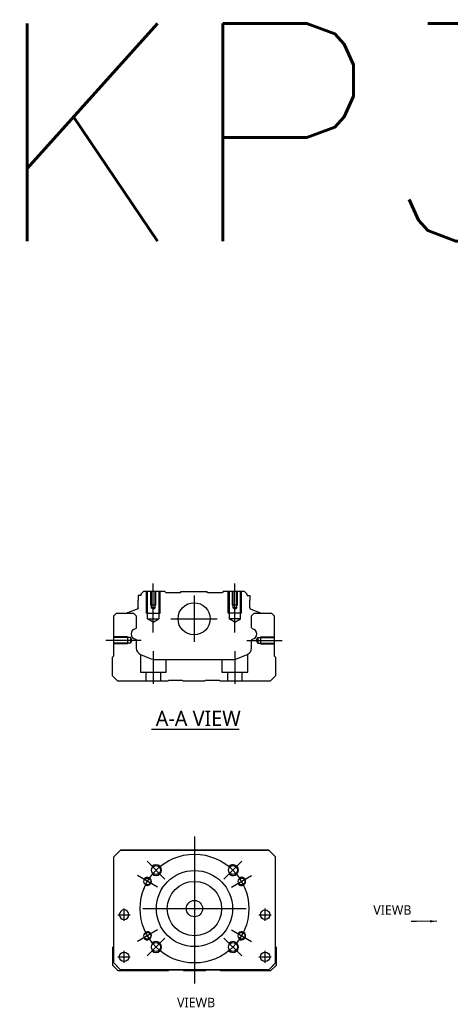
# Model space of a CAD drawing. Header units: millimetres. Extents: x -212 to 3135, y -1694 to 860.
# Tile 14 of 33: x -212 to -54, y -423 to -61. Entities that reach past the tile are written whole.
import ezdxf
from ezdxf.lldxf.tags import DXFTag

# ---------------------------------------------------------------- set-up
doc = ezdxf.new("R2010")
doc.units = ezdxf.units.MM
doc.layers.get('0').update_dxf_attribs({"linetype": 'CONTINUOUS'})
doc.styles.add('CHN', font='Microsoft JhengHei.ttf')
doc.styles.add('DIM-7', font='SIMPLEX.shx', dxfattribs={"width": 0.7, "bigfont": 'chineset.shx'})
doc.styles.get("Standard").update_dxf_attribs({"font": 'txt.shx', "height": 0.5})
tags = doc.linetypes.add('DASHED', pattern=[25.72, 12.86, -12.86]).pattern_tags.tags
tags[6:7] = [DXFTag(74, 4), DXFTag(75, 0), DXFTag(340, '0'), DXFTag(46, 0.0), DXFTag(50, 0.0), DXFTag(44, 0.0), DXFTag(45, 0.0)]
tags[4:5] = [DXFTag(74, 4), DXFTag(75, 0), DXFTag(340, '0'), DXFTag(46, 0.0), DXFTag(50, 0.0), DXFTag(44, 0.0), DXFTag(45, 0.0)]
doc.dimstyles.new('CNS', dxfattribs={"dimtxt": 3.5, "dimasz": 2.5, "dimexe": 1, "dimexo": 1, "dimgap": 1, "dimtad": 1, "dimdsep": 46, "dimtxsty": 'DIM-7', "dimcen": 0.09, "dimclrd": 4, "dimclre": 4, "dimclrt": 1, "dimadec": 0, "dimazin": 0, "dimtfac": 1, "dimtmove": 0, "dimatfit": 3, "dimfxl": 1, "dimtvp": 0.971429, "dimtolj": 1, "dimarcsym": 0})

msp = doc.modelspace()

# ---------------------------------------------------------------- linework, layer by layer
at = {"linetype": 'Continuous'}
for p, q in [((-166.45, -271.36), (-167.45, -272.36)), ((-158.57, -271.36), (-166.45, -271.36)), ((-158.27, -271.66), (-158.57, -271.36)), ((-158.27, -271.66), (-152.87, -271.66)), ((-152.87, -271.66), (-152.57, -271.36)), ((-152.57, -271.36), (-143.17, -271.36)), ((-142.87, -271.66), (-143.17, -271.36)), ((-142.87, -271.66), (-137.47, -271.66)), ((-137.17, -271.36), (-137.47, -271.66)), ((-129.3, -271.36), (-137.17, -271.36)), ((-128.3, -272.36), (-129.3, -271.36)), ((-168.45, -272.86), (-168.45, -274.56)), ((-167.45, -272.86), (-168.45, -272.86)), ((-168.45, -277.36), (-168.45, -274.56)), ((-167.45, -272.36), (-167.45, -272.86)), ((-128.3, -272.86), (-128.3, -272.36)), ((-128.3, -272.86), (-127.3, -272.86)), ((-127.3, -272.86), (-127.3, -274.56)), ((-127.3, -277.36), (-127.3, -274.56)), ((-168.78, -277.83), (-172.35, -279.12)), ((-126.97, -277.83), (-123.4, -279.12)), ((-177.42, -280.31), (-176.42, -279.31)), ((-177.42, -295.01), (-177.42, -280.31)), ((-176.42, -279.31), (-170.1, -279.31)), ((-172.48, -279.28), (-172.49, -279.31)), ((-170.1, -279.31), (-169.1, -280.31)), ((-169.1, -280.31), (-169.1, -284.58)), ((-126.75, -280.31), (-125.75, -279.31)), ((-126.75, -284.58), (-126.75, -280.31)), ((-125.75, -279.31), (-119.42, -279.31)), ((-123.27, -279.28), (-123.26, -279.31)), ((-119.42, -279.31), (-118.42, -280.31)), ((-118.42, -280.31), (-118.42, -295.01)), ((-169.1, -289.32), (-169.1, -292.14)), ((-126.75, -292.14), (-126.75, -289.32)), ((-177.92, -295.51), (-177.42, -295.01)), ((-177.92, -302.31), (-177.92, -295.51)), ((-167.55, -294.45), (-163.99, -295.93)), ((-162.08, -296.31), (-133.77, -296.31)), ((-131.85, -295.93), (-128.29, -294.45)), ((-118.42, -295.01), (-117.92, -295.51)), ((-117.92, -295.51), (-117.92, -302.31)), ((-175.92, -304.31), (-177.92, -302.31)), ((-157.22, -304.06), (-157.57, -304.31)), ((-152.22, -304.06), (-157.22, -304.06)), ((-151.87, -304.31), (-152.22, -304.06)), ((-143.62, -304.06), (-143.97, -304.31)), ((-138.62, -304.06), (-143.62, -304.06)), ((-138.27, -304.31), (-138.62, -304.06)), ((-117.92, -302.31), (-119.92, -304.31)), ((-157.57, -304.31), (-175.92, -304.31)), ((-143.97, -304.31), (-151.87, -304.31)), ((-119.92, -304.31), (-138.27, -304.31)), ((-177.42, -368.98), (-174.92, -366.48)), ((-174.92, -366.48), (-177.42, -368.98)), ((-177.42, -407.98), (-177.42, -368.98)), ((-174.92, -366.48), (-120.42, -366.48)), ((-120.42, -366.48), (-174.92, -366.48)), ((-120.42, -366.48), (-117.92, -368.98)), ((-117.92, -368.98), (-120.42, -366.48)), ((-117.92, -407.98), (-117.92, -368.98)), ((-177.72, -402.13), (-177.42, -401.83)), ((-117.92, -401.93), (-117.72, -402.13)), ((-177.72, -408.93), (-177.72, -402.13)), ((-117.72, -402.13), (-117.72, -408.93)), ((-175.72, -410.93), (-177.72, -408.93)), ((-177.42, -407.98), (-174.92, -410.48)), ((-174.92, -410.48), (-176.42, -408.98)), ((-120.42, -410.48), (-117.92, -407.98)), ((-117.72, -408.93), (-119.72, -410.93)), ((-157.37, -410.93), (-175.72, -410.93)), ((-174.92, -410.48), (-174.92, -410.48)), ((-120.42, -410.48), (-174.92, -410.48)), ((-120.42, -410.48), (-174.92, -410.48)), ((-157.02, -410.68), (-157.37, -410.93)), ((-152.02, -410.68), (-157.02, -410.68)), ((-151.67, -410.93), (-152.02, -410.68)), ((-143.77, -410.93), (-151.67, -410.93)), ((-143.42, -410.68), (-143.77, -410.93)), ((-138.42, -410.68), (-143.42, -410.68)), ((-138.07, -410.93), (-138.42, -410.68)), ((-119.72, -410.93), (-138.07, -410.93))]:
    msp.add_line(p, q, dxfattribs=at)
at = {"linetype": 'DASHED', "ltscale": 0.1}
for p, q in [((-165.37, -279.36), (-165.37, -271.36)), ((-164.94, -281.36), (-164.94, -271.36)), ((-163.87, -271.36), (-163.87, -276.36)), ((-163.61, -271.36), (-163.61, -277.36)), ((-162.13, -277.36), (-162.13, -271.36)), ((-161.87, -276.36), (-161.87, -271.36)), ((-160.81, -271.36), (-160.81, -281.36)), ((-160.37, -279.36), (-160.37, -271.36)), ((-135.37, -279.36), (-135.37, -271.36)), ((-134.94, -271.36), (-134.94, -281.36)), ((-133.87, -271.36), (-133.87, -276.36)), ((-133.61, -271.36), (-133.61, -277.36)), ((-132.13, -277.36), (-132.13, -271.36)), ((-131.87, -276.36), (-131.87, -271.36)), ((-130.81, -281.36), (-130.81, -271.36)), ((-130.37, -279.36), (-130.37, -271.36)), ((-161.87, -276.36), (-163.87, -276.36)), ((-162.13, -277.36), (-163.61, -277.36)), ((-162.87, -277.78), (-163.61, -277.36)), ((-162.87, -277.78), (-162.13, -277.36)), ((-131.87, -276.36), (-133.87, -276.36)), ((-132.13, -277.36), (-133.61, -277.36)), ((-132.87, -277.78), (-133.61, -277.36)), ((-132.87, -277.78), (-132.13, -277.36)), ((-165.37, -279.36), (-160.37, -279.36)), ((-164.94, -281.36), (-160.81, -281.36)), ((-162.87, -282.55), (-164.94, -281.36)), ((-162.87, -282.55), (-160.81, -281.36)), ((-130.37, -279.36), (-135.37, -279.36)), ((-130.81, -281.36), (-134.94, -281.36)), ((-132.87, -282.55), (-134.94, -281.36)), ((-132.87, -282.55), (-130.81, -281.36)), ((-172.29, -288.01), (-177.29, -288.01)), ((-171.29, -288.3), (-177.29, -288.3)), ((-172.29, -288.01), (-172.29, -290.61)), ((-171.29, -288.3), (-171.29, -290.32)), ((-170.71, -289.31), (-171.29, -288.3)), ((-170.71, -289.31), (-171.29, -290.32)), ((-125, -289.31), (-124.42, -288.3)), ((-125, -289.31), (-124.42, -290.32)), ((-124.42, -288.3), (-124.42, -290.32)), ((-124.42, -288.3), (-118.42, -288.3)), ((-123.42, -288.01), (-123.42, -290.61)), ((-123.42, -288.01), (-118.42, -288.01)), ((-171.29, -290.32), (-177.29, -290.32)), ((-172.29, -290.61), (-177.29, -290.61)), ((-172.29, -290.38), (-172.29, -290.43)), ((-124.42, -290.32), (-118.42, -290.32)), ((-123.42, -290.38), (-123.42, -290.43)), ((-123.42, -290.61), (-118.42, -290.61)), ((-167.62, -294.44), (-167.62, -301.01)), ((-158.12, -301.01), (-158.12, -296.31)), ((-137.62, -296.31), (-137.62, -301.01)), ((-128.12, -301.01), (-128.12, -294.37)), ((-167.62, -301.01), (-158.12, -301.01)), ((-165.62, -301.01), (-165.62, -304.31)), ((-160.12, -304.31), (-160.12, -301.01)), ((-137.62, -301.01), (-128.12, -301.01)), ((-135.62, -301.01), (-135.62, -304.31)), ((-130.12, -304.31), (-130.12, -301.01))]:
    msp.add_line(p, q, dxfattribs=at)
at = {"ltscale": 0.1}
for p, q in [((-162.87, -286.36), (-162.87, -268.36)), ((-132.87, -286.36), (-132.87, -268.36)), ((-128.42, -289.31), (-115.42, -289.31)), ((-162.87, -293.31), (-162.87, -305.31)), ((-132.87, -293.31), (-132.87, -305.31))]:
    msp.add_line(p, q, dxfattribs=at)
at = {"linetype": 'DASHED'}
for p, q in [((-158.27, -271.66), (-158.27, -271.66)), ((-137.47, -271.66), (-137.47, -271.66)), ((-177.42, -368.98), (-177.42, -368.98)), ((-174.92, -366.48), (-174.92, -366.48)), ((-158.45, -366.48), (-160.9, -366.48)), ((-136.9, -366.48), (-134.45, -366.48)), ((-120.42, -366.48), (-120.42, -366.48)), ((-117.92, -368.98), (-117.92, -368.98)), ((-175.36, -390.23), (-175.36, -390.23)), ((-171.86, -390.23), (-171.86, -390.23)), ((-123.49, -390.23), (-123.49, -390.23)), ((-119.99, -390.23), (-119.99, -390.23)), ((-177.42, -393.48), (-177.42, -393.48)), ((-117.92, -393.48), (-117.92, -393.48)), ((-176.42, -408.98), (-176.42, -408.98)), ((-175.36, -405.73), (-175.36, -405.73)), ((-171.86, -405.73), (-171.86, -405.73)), ((-120.42, -410.48), (-117.92, -407.98)), ((-118.92, -408.98), (-120.42, -410.48)), ((-117.92, -407.98), (-118.92, -408.98)), ((-118.92, -408.98), (-118.92, -408.98)), ((-120.42, -410.48), (-120.42, -410.48))]:
    msp.add_line(p, q, dxfattribs=at)
at = {"ltscale": 0.3}
for p, q in [((-147.87, -272.86), (-147.87, -289.86)), ((-156.37, -281.36), (-139.37, -281.36)), ((-147.72, -361.48), (-147.72, -415.48)), ((-158.58, -377.12), (-165.15, -370.55)), ((-136.87, -377.12), (-130.29, -370.55)), ((-161.36, -380.1), (-168.72, -375.85)), ((-134.08, -380.1), (-126.72, -375.85)), ((-173.61, -392.48), (-173.61, -387.98)), ((-173.61, -392.48), (-173.61, -387.98)), ((-166.72, -387.98), (-128.72, -387.98)), ((-121.74, -392.48), (-121.74, -387.98)), ((-121.74, -392.48), (-121.74, -387.98)), ((-161.36, -395.85), (-168.72, -400.1)), ((-134.08, -395.85), (-126.72, -400.1)), ((-158.58, -398.83), (-165.15, -405.41)), ((-136.87, -398.83), (-130.29, -405.41)), ((-173.61, -407.98), (-173.61, -403.48)), ((-173.61, -407.98), (-173.61, -403.48)), ((-121.74, -407.98), (-121.74, -403.48)), ((-121.74, -407.98), (-121.74, -403.48))]:
    msp.add_line(p, q, dxfattribs=at)
for p, q in [((-167.33, -289.31), (-180.33, -289.31)), ((-163.47, -321.96), (-131.23, -321.96)), ((-175.86, -390.23), (-171.36, -390.23)), ((-175.86, -390.23), (-171.36, -390.23)), ((-123.99, -390.23), (-119.49, -390.23)), ((-123.99, -390.23), (-119.49, -390.23)), ((-175.86, -405.73), (-171.36, -405.73)), ((-175.86, -405.73), (-171.36, -405.73)), ((-123.99, -405.73), (-119.49, -405.73)), ((-123.99, -405.73), (-119.49, -405.73))]:
    msp.add_line(p, q)
at = {"linetype": 'Continuous'}
for centre, radius in [((-147.87, -281.36), 5.9), ((-161.86, -373.84), 1.65), ((-133.58, -373.84), 1.65), ((-147.72, -387.98), 14), ((-165.04, -377.98), 1.25), ((-147.72, -387.98), 10), ((-130.4, -377.98), 1.25), ((-147.72, -387.98), 3), ((-121.74, -390.23), 1.75), ((-165.04, -397.98), 1.25), ((-130.4, -397.98), 1.25), ((-161.86, -402.12), 1.65), ((-133.58, -402.12), 1.65), ((-173.61, -405.73), 1.75), ((-121.74, -405.73), 1.75)]:
    msp.add_circle(centre, radius, dxfattribs=at)
at = {"ltscale": 0.3}
msp.add_circle((-147.72, -387.98), 20, dxfattribs=at)
at = {"linetype": 'Continuous', "extrusion": (0, 0, -1)}
msp.add_circle((173.61, -390.23), 1.75, dxfattribs=at)
for centre, radius, start, end in [((168.95, -277.36), 0.5, 180, 250.1017), ((123.46, -279.31), 0.2, 109.8983, 172.0917), ((169.6, -284.58), 0.5, 180, 249.8105), ((126.25, -284.58), 0.5, 290.1895, 0), ((169.6, -289.32), 0.5, 110.1895, 180), ((126.25, -289.32), 0.5, 0, 69.8105)]:
    msp.add_arc(centre, radius, start, end, dxfattribs=at)
at = {"linetype": 'Continuous'}
for centre, radius, start, end in [((-126.8, -277.36), 0.5, 180, 250.1017), ((-172.28, -279.31), 0.2, 109.8983, 172.0917), ((-169.1, -286.95), 1.93, 99.5288, 260.4712), ((-126.74, -286.95), 1.93, 279.5288, 80.4712), ((-166.6, -292.14), 2.5, 180, 247.4572), ((-129.25, -292.14), 2.5, 292.5428, 0), ((-162.08, -291.31), 5, 247.4572, 270), ((-133.77, -291.31), 5, 270, 292.5428)]:
    msp.add_arc(centre, radius, start, end, dxfattribs=at)
for centre, radius, start, end in [((-161.86, -373.84), 2, 227.8658, 135), ((-133.58, -373.84), 2, 225, 137.8658), ((-165.04, -377.98), 1.5, 242.1491, 150), ((-130.4, -377.98), 1.5, 210, 122.1491), ((-165.04, -397.98), 1.5, 210, 117.8509), ((-130.4, -397.98), 1.5, 237.8509, 150), ((-161.86, -402.12), 2, 225, 132.134), ((-133.58, -402.12), 2, 222.1342, 135)]:
    msp.add_arc(centre, radius, start, end)

# ---------------------------------------------------------------- texts
at = {"insert": (-223.01, -62.39), "char_height": 80, "attachment_point": 1}
msp.add_mtext('KP33-N', dxfattribs=at)
at = {"style": 'CHN'}
for s, insert, char_height, attachment_point in [('A-A VIEW', (-161.97, -318.02), 5.6, 4), ('VIEWB', (-67.94, -390.25), 3.5, 9), ('VIEWB', (-140.11, -424.29), 3.5, 9)]:
    msp.add_mtext(s, dxfattribs=dict(at, insert=insert, char_height=char_height, attachment_point=attachment_point))

# ---------------------------------------------------------------- leaders
at = {"annotation_type": 0, "has_hookline": 1, "hookline_direction": 1}
msp.add_leader([(-58.59, -392.66), (-66.03, -392.67)], dimstyle='CNS', override={"dimgap": 1, "dimtad": 1}, dxfattribs=at)

doc.saveas('drawing.dxf')
